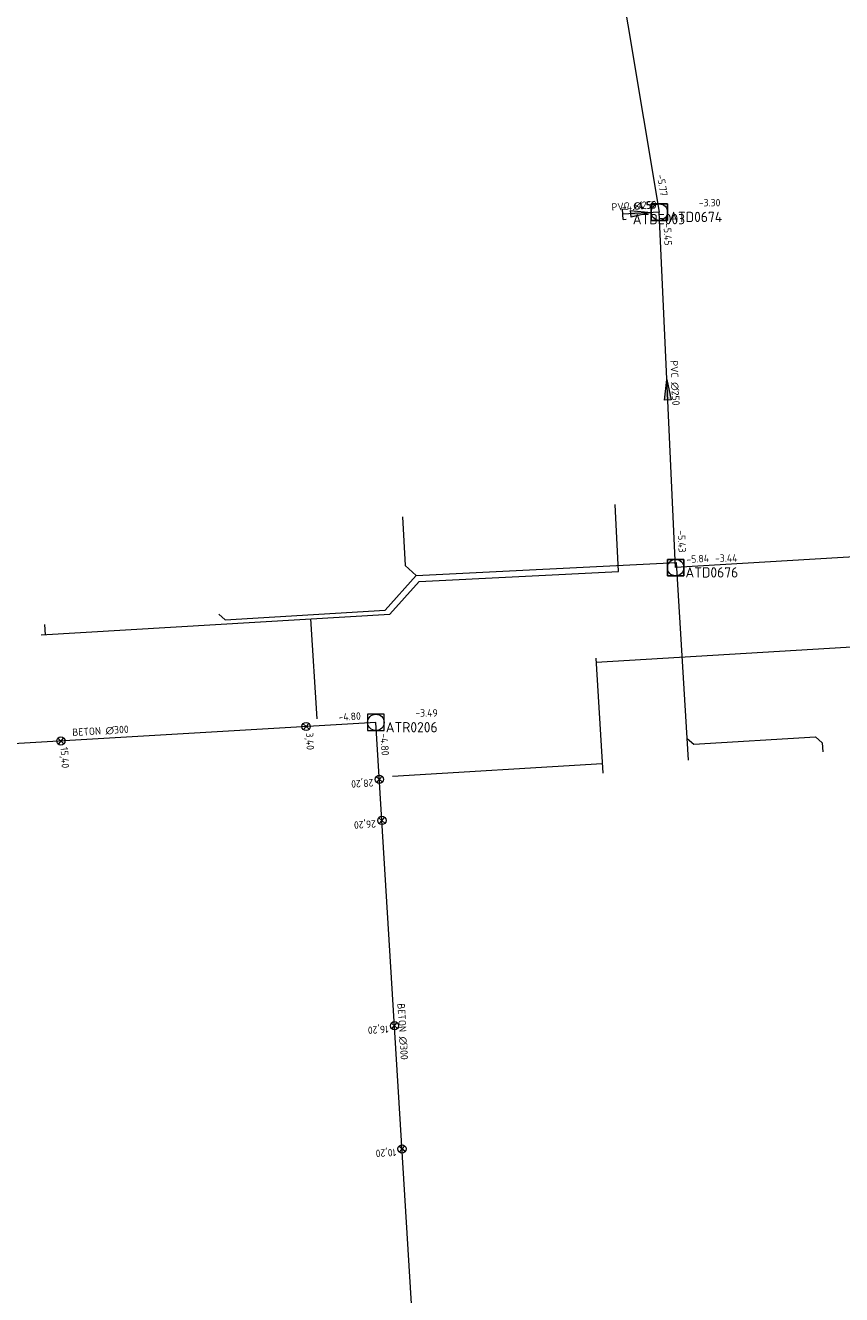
# Model space of a CAD drawing. Header units: metres. Extents: x 162232 to 162755, y 502539 to 502988.
# Tile 10 of 64: x 162374 to 162414, y 502827 to 502889. Entities that reach past the tile are written whole.
import ezdxf

# ---------------------------------------------------------------- set-up
doc = ezdxf.new("R2010")
doc.units = ezdxf.units.M
doc.header["$LTSCALE"] = 0.001
for name, color, linetype, lineweight in [('B-WE-RI-HWA_BOB-T18', 150, 'Continuous', 0), ('B-WE-RI-HWA_HUISAANSLUITING_PVC_125-G', 150, 'Continuous', 13), ('B-WE-RI-HWA_HULPSTUK_INLAAT-S', 150, 'Continuous', 13), ('B-WE-RI-HWA_HULPSTUK_INLAAT-T18', 150, 'Continuous', 0), ('B-WE-RI-HWA_MATERIAAL-T18', 150, 'Continuous', 0), ('B-WE-RI-HWA_PUTDEKSELHOOGTE-T18', 150, 'Continuous', 0), ('B-WE-RI-HWA_PUTNUMMER-T25', 150, 'Continuous', 0), ('B-WE-RI-HWA_RIOOLPUT_INSPECTIEPUT-S', 150, 'Continuous', 13), ('B-WE-RI-HWA_TRANSPORTLEIDING_BETON_300-G', 150, 'Continuous', 13), ('B-WE-RI-VWA_BOB-T18', 20, 'Continuous', 0), ('B-WE-RI-VWA_HUISAANSLUITING_PVC_125-G', 20, 'Continuous', 13), ('B-WE-RI-VWA_HULPSTUK_KAP-S', 20, 'Continuous', 13), ('B-WE-RI-VWA_MATERIAAL-T18', 20, 'Continuous', 0), ('B-WE-RI-VWA_PUTDEKSELHOOGTE-T18', 20, 'Continuous', 0), ('B-WE-RI-VWA_PUTNUMMER-T25', 20, 'Continuous', 0), ('B-WE-RI-VWA_RIOOLPUT_INSPECTIEPUT-S', 20, 'Continuous', 13), ('B-WE-RI-VWA_STROOMRICHTING-S', 20, 'Continuous', 13), ('B-WE-RI-VWA_TRANSPORTLEIDING_PVC_250-G', 20, 'Continuous', 13), ('Default', 7, 'Continuous', 0)]:
    doc.layers.add(name, color=color, linetype=linetype, lineweight=lineweight)
doc.styles.add('NLCS-ISO', font='NLCS-ISO.ttf')

# ---------------------------------------------------------------- blocks, each defined once
blk = doc.blocks.new('SRI-STROOMRICHTING-SO')
at = {"layer": 'Default', "linetype": 'Continuous'}
blk.add_hatch(color=256, dxfattribs=at).paths.add_polyline_path([(-0.0025, 0.00083), (-0.0025, -0.00083), (0.0025, 0)])
at = {"flags": 128}
blk.add_lwpolyline([(0.0025, 0), (-0.0025, -0.00083), (-0.0025, 0.00083), (0.0025, 0)], dxfattribs=at)
blk = doc.blocks.new('B-SRI-PUT_VWA-SO')
at = {"flags": 128}
for points in [[(-0.002, 0.002), (0.002, 0.002), (0.002, -0.002), (-0.002, -0.002), (-0.002, 0.002)], [(0.002, -0.002), (0.002, 0.002), (-0.002, 0.002), (-0.002, -0.002), (0.002, -0.002)]]:
    blk.add_lwpolyline(points, dxfattribs=at)
blk.add_circle((0, 0), 0.002)
blk = doc.blocks.new('B-SRI-PUT_HWA-SO')
at = {"flags": 128}
blk.add_lwpolyline([(-0.002, -0.002), (0.002, -0.002), (0.002, 0.002), (-0.002, 0.002), (-0.002, -0.002)], dxfattribs=at)
blk.add_circle((0, 0), 0.002)
blk = doc.blocks.new('SRI-HULP_INLAAT-SO')
for p, q in [((-0.00071, 0.00071), (0.00071, -0.00071)), ((-0.00071, -0.00071), (0.00071, 0.00071))]:
    blk.add_line(p, q)
blk.add_circle((0, 0), 0.001)
blk = doc.blocks.new('SRI-HULP_EINDKAP-SO')
for p, q in [((0, -0.0063), (0, 0.0063)), ((0, 0.0063), (0.0035, 0.0063)), ((0, -0.0063), (0.0035, -0.0063))]:
    blk.add_line(p, q)

msp = doc.modelspace()

# ---------------------------------------------------------------- linework, layer by layer
at = {"layer": 'B-WE-RI-HWA_HUISAANSLUITING_PVC_125-G', "flags": 128}
for points in [[(162402.928, 502862.192), (162402.766, 502865.463)], [(162393.233, 502861.714), (162402.928, 502862.192)], [(162391.812, 502860.128), (162393.233, 502861.714)], [(162374.856, 502859.113), (162391.812, 502860.128)], [(162375.059, 502859.125), (162375.029, 502859.624)], [(162387.95, 502859.897), (162388.266, 502855.042)], [(162401.849, 502857.789), (162430.223, 502859.5)], [(162401.837, 502857.988), (162402.174, 502852.399)], [(162402.147, 502852.847), (162391.948, 502852.232)]]:
    msp.add_lwpolyline(points, dxfattribs=at)
at = {"layer": 'B-WE-RI-HWA_TRANSPORTLEIDING_BETON_300-G', "flags": 128}
for points in [[(162391.132, 502854.861), (162365.197, 502853.332)], [(162393.031, 502823.944), (162391.132, 502854.861)]]:
    msp.add_lwpolyline(points, dxfattribs=at)
at = {"layer": 'B-WE-RI-VWA_HUISAANSLUITING_PVC_125-G', "flags": 128}
for points in [[(162392.425, 502864.852), (162392.565, 502862.482)], [(162393.094, 502862.008), (162392.565, 502862.482)], [(162393.094, 502862.008), (162405.76, 502862.633)], [(162406.339, 502853.031), (162405.76, 502862.633)], [(162391.577, 502860.315), (162393.094, 502862.008)], [(162383.805, 502859.85), (162383.488, 502860.131)], [(162383.805, 502859.85), (162391.577, 502860.315)], [(162406.276, 502854.079), (162406.593, 502853.797)], [(162406.593, 502853.797), (162412.526, 502854.155)], [(162412.526, 502854.155), (162412.844, 502853.874)], [(162412.844, 502853.874), (162412.871, 502853.424)]]:
    msp.add_lwpolyline(points, dxfattribs=at)
at = {"layer": 'B-WE-RI-VWA_TRANSPORTLEIDING_PVC_250-G', "flags": 128}
for points in [[(162400.349, 502906.903), (162404.919, 502879.671)], [(162404.919, 502879.671), (162403.149, 502879.564)], [(162405.711, 502862.389), (162404.919, 502879.671)], [(162438.588, 502864.353), (162405.711, 502862.389)]]:
    msp.add_lwpolyline(points, dxfattribs=at)

# ---------------------------------------------------------------- block references
at = {"layer": 'B-WE-RI-HWA_HULPSTUK_INLAAT-S', "linetype": 'Continuous', "lineweight": 0, "xscale": 200, "yscale": 200}
for p, rotation in [((162387.738, 502854.661), 183.3739719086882), ((162375.809, 502853.958), 183.3739719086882), ((162391.302, 502852.091), 93.5148353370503), ((162391.425, 502850.095), 93.5148353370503), ((162392.038, 502840.114), 93.5148353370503), ((162392.406, 502834.125), 93.5148353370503)]:
    msp.add_blockref('SRI-HULP_INLAAT-SO', p, dxfattribs=dict(at, rotation=rotation))
at = {"layer": 'B-WE-RI-HWA_RIOOLPUT_INSPECTIEPUT-S', "linetype": 'Continuous', "lineweight": 0, "xscale": 200, "yscale": 200}
msp.add_blockref('B-SRI-PUT_HWA-SO', (162391.132, 502854.861), dxfattribs=at)
at = {"layer": 'B-WE-RI-VWA_HULPSTUK_KAP-S', "linetype": 'Continuous', "lineweight": 0, "xscale": 40, "yscale": 40, "rotation": 3.459433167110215}
msp.add_blockref('SRI-HULP_EINDKAP-SO', (162403.149, 502879.564), dxfattribs=at)
at = {"layer": 'B-WE-RI-VWA_RIOOLPUT_INSPECTIEPUT-S', "linetype": 'Continuous', "lineweight": 0, "xscale": 200, "yscale": 200}
for p in [(162404.919, 502879.671), (162405.711, 502862.389)]:
    msp.add_blockref('B-SRI-PUT_VWA-SO', p, dxfattribs=at)
at = {"layer": 'B-WE-RI-VWA_STROOMRICHTING-S', "linetype": 'Continuous', "lineweight": 0, "xscale": 200, "yscale": 200}
for p, rotation in [((162404.034, 502879.618), 3.459433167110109), ((162405.315, 502871.03), 92.62391675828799)]:
    msp.add_blockref('SRI-STROOMRICHTING-SO', p, dxfattribs=dict(at, rotation=rotation))

# ---------------------------------------------------------------- texts
at = {"layer": 'B-WE-RI-HWA_BOB-T18', "linetype": 'Continuous', "lineweight": 0, "char_height": 0.36, "attachment_point": 7, "line_spacing_factor": 0.8, "style": 'NLCS-ISO'}
for insert, rotation in [((162389.324, 502854.936), 3.37397), ((162391.347, 502854.323), 273.51484)]:
    msp.add_mtext('{\\C256;-4.80}', dxfattribs=dict(at, insert=insert, rotation=rotation))
at = {"layer": 'B-WE-RI-HWA_HULPSTUK_INLAAT-T18', "linetype": 'Continuous', "lineweight": 0, "char_height": 0.36, "attachment_point": 7, "line_spacing_factor": 0.8, "style": 'NLCS-ISO'}
for s, insert, rotation in [('{\\C256;3,40}', (162387.637, 502854.354), 273.37397), ('{\\C256;15,40}', (162375.708, 502853.651), 273.37397), ('{\\C256;28,20}', (162390.995, 502852.191), 183.51484), ('{\\C256;26,20}', (162391.118, 502850.195), 183.51484), ('{\\C256;16,20}', (162391.731, 502840.214), 183.51484), ('{\\C256;10,20}', (162392.099, 502834.225), 183.51484)]:
    msp.add_mtext(s, dxfattribs=dict(at, insert=insert, rotation=rotation))
at = {"layer": 'B-WE-RI-HWA_MATERIAAL-T18', "linetype": 'Continuous', "lineweight": 0, "char_height": 0.36, "attachment_point": 8, "line_spacing_factor": 0.8, "style": 'NLCS-ISO'}
for insert, rotation in [((162377.746, 502854.253), 3.37397), ((162392.237, 502839.821), 273.51484)]:
    msp.add_mtext('{\\C256;BETON ∅300}', dxfattribs=dict(at, insert=insert, rotation=rotation))
at = {"layer": 'B-WE-RI-HWA_PUTDEKSELHOOGTE-T18', "linetype": 'Continuous', "lineweight": 0, "insert": (162393.052, 502855.142), "char_height": 0.36, "attachment_point": 7, "line_spacing_factor": 0.8, "style": 'NLCS-ISO'}
msp.add_mtext('{\\C256;-3.49}', dxfattribs=at)
at = {"layer": 'B-WE-RI-HWA_PUTNUMMER-T25', "linetype": 'Continuous', "lineweight": 0, "insert": (162391.612, 502854.376), "char_height": 0.5, "attachment_point": 7, "line_spacing_factor": 0.8, "style": 'NLCS-ISO'}
msp.add_mtext('{\\C256;ATR0206}', dxfattribs=at)
at = {"layer": 'B-WE-RI-VWA_BOB-T18', "linetype": 'Continuous', "lineweight": 0, "char_height": 0.36, "attachment_point": 7, "line_spacing_factor": 0.8, "style": 'NLCS-ISO'}
for s, insert, rotation in [('{\\C256;-5.77}', (162404.8, 502881.476), 279.52645), ('{\\C256;-4.61}', (162403.111, 502879.743), 3.45943), ('{\\C256;-4.55}', (162403.687, 502879.778), 3.45943), ('{\\C256;-5.45}', (162405.125, 502879.13), 272.62392), ('{\\C256;-5.43}', (162405.81, 502864.195), 272.62392), ('{\\C256;-5.84}', (162406.249, 502862.603), 3.41866)]:
    msp.add_mtext(s, dxfattribs=dict(at, insert=insert, rotation=rotation))
at = {"layer": 'B-WE-RI-VWA_MATERIAAL-T18', "linetype": 'Continuous', "lineweight": 0, "char_height": 0.36, "attachment_point": 8, "line_spacing_factor": 0.8, "style": 'NLCS-ISO'}
for insert, rotation in [((162403.705, 502879.779), 3.45943), ((162405.481, 502871.356), 272.62392)]:
    msp.add_mtext('{\\C256;PVC ∅250}', dxfattribs=dict(at, insert=insert, rotation=rotation))
at = {"layer": 'B-WE-RI-VWA_PUTDEKSELHOOGTE-T18', "linetype": 'Continuous', "lineweight": 0, "char_height": 0.36, "attachment_point": 7, "line_spacing_factor": 0.8, "style": 'NLCS-ISO'}
for s, insert in [('{\\C256;-3.30}', (162406.839, 502879.952)), ('{\\C256;-3.44}', (162407.631, 502862.67))]:
    msp.add_mtext(s, dxfattribs=dict(at, insert=insert))
at = {"layer": 'B-WE-RI-VWA_PUTNUMMER-T25', "linetype": 'Continuous', "lineweight": 0, "char_height": 0.5, "attachment_point": 7, "line_spacing_factor": 0.8, "style": 'NLCS-ISO'}
for s, insert in [('{\\C256;ATD0674}', (162405.399, 502879.186)), ('{\\C256;ATDE003}', (162403.629, 502879.079)), ('{\\C256;ATD0676}', (162406.191, 502861.904))]:
    msp.add_mtext(s, dxfattribs=dict(at, insert=insert))

doc.saveas('drawing.dxf')
